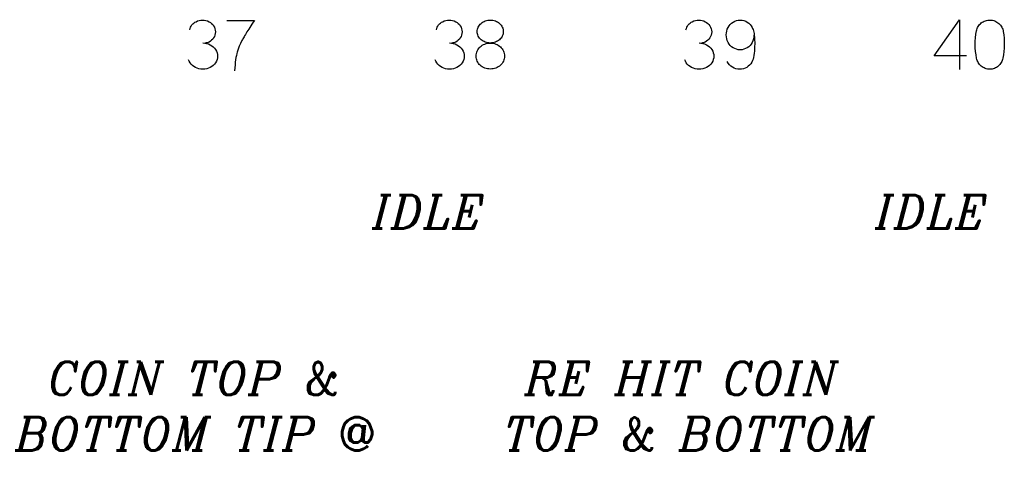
# Model space of a CAD drawing. Header units: inches. Extents: x -14.1 to 21.9, y -36.2 to -13.1.
# Tile 20 of 74: x 4.257 to 4.848, y -24.902 to -24.638. Entities that reach past the tile are written whole.
import ezdxf

# ---------------------------------------------------------------- set-up
doc = ezdxf.new("R2010")
doc.units = ezdxf.units.IN
doc.header["$LTSCALE"] = 0.5
doc.header["$MEASUREMENT"] = 0
doc.layers.add('APP-M-D', color=42, linetype='Continuous')
doc.styles.add('I', font='ITALIC.SHX')

msp = doc.modelspace()

# ---------------------------------------------------------------- linework, layer by layer
at = {"layer": 'APP-M-D', "linetype": 'Continuous'}
for p, q in [((4.35917, -24.64304), (4.35954, -24.64234)), ((4.35954, -24.64234), (4.36, -24.64168)), ((4.36, -24.64168), (4.36052, -24.64107)), ((4.36052, -24.64107), (4.36111, -24.64054)), ((4.36111, -24.64054), (4.36175, -24.64008)), ((4.36175, -24.64008), (4.36244, -24.63969)), ((4.36244, -24.63969), (4.36338, -24.63927)), ((4.36244, -24.63969), (4.36244, -24.63969)), ((4.36338, -24.63927), (4.36435, -24.63898)), ((4.36435, -24.63898), (4.36533, -24.6388)), ((4.36533, -24.6388), (4.36634, -24.63874)), ((4.36634, -24.63874), (4.36735, -24.6388)), ((4.36735, -24.6388), (4.36833, -24.63898)), ((4.36833, -24.63898), (4.3693, -24.63927)), ((4.3693, -24.63927), (4.37024, -24.63969)), ((4.37024, -24.63969), (4.37024, -24.63969)), ((4.37024, -24.63969), (4.37106, -24.64017)), ((4.37106, -24.64017), (4.3718, -24.64075)), ((4.3718, -24.64075), (4.37245, -24.64142)), ((4.37245, -24.64142), (4.37301, -24.6422)), ((4.37301, -24.6422), (4.37347, -24.64304)), ((4.38082, -24.6389), (4.39747, -24.6389)), ((4.39534, -24.64219), (4.3947, -24.64319)), ((4.39602, -24.64115), (4.39534, -24.64219)), ((4.39672, -24.64005), (4.39602, -24.64115)), ((4.39747, -24.6389), (4.39672, -24.64005)), ((4.39747, -24.6389), (4.39747, -24.6389)), ((4.50725, -24.64304), (4.50762, -24.64234)), ((4.50762, -24.64234), (4.50808, -24.64168)), ((4.50808, -24.64168), (4.50861, -24.64107)), ((4.50861, -24.64107), (4.50919, -24.64054)), ((4.50919, -24.64054), (4.50983, -24.64008)), ((4.50983, -24.64008), (4.51052, -24.63969)), ((4.51052, -24.63969), (4.51147, -24.63927)), ((4.51052, -24.63969), (4.51052, -24.63969)), ((4.51147, -24.63927), (4.51243, -24.63898)), ((4.51243, -24.63898), (4.51341, -24.6388)), ((4.51341, -24.6388), (4.51442, -24.63874)), ((4.51442, -24.63874), (4.51543, -24.6388)), ((4.51543, -24.6388), (4.51641, -24.63898)), ((4.51641, -24.63898), (4.51738, -24.63927)), ((4.51738, -24.63927), (4.51832, -24.63969)), ((4.51832, -24.63969), (4.51832, -24.63969)), ((4.51832, -24.63969), (4.51915, -24.64017)), ((4.51915, -24.64017), (4.51988, -24.64075)), ((4.51988, -24.64075), (4.52053, -24.64142)), ((4.52053, -24.64142), (4.52109, -24.6422)), ((4.52109, -24.6422), (4.52155, -24.64304)), ((4.53188, -24.64295), (4.53222, -24.64233)), ((4.53222, -24.64233), (4.53261, -24.64176)), ((4.53261, -24.64176), (4.53306, -24.64122)), ((4.53306, -24.64122), (4.53356, -24.64073)), ((4.53356, -24.64073), (4.53411, -24.64028)), ((4.53411, -24.64028), (4.53471, -24.63988)), ((4.53471, -24.63988), (4.53535, -24.63953)), ((4.53535, -24.63953), (4.53604, -24.63923)), ((4.53604, -24.63923), (4.53677, -24.639)), ((4.53677, -24.639), (4.53752, -24.63883)), ((4.53752, -24.63883), (4.53829, -24.63873)), ((4.53829, -24.63873), (4.53909, -24.63869)), ((4.53909, -24.63869), (4.53909, -24.63869)), ((4.53909, -24.63869), (4.53988, -24.63873)), ((4.53988, -24.63873), (4.54066, -24.63883)), ((4.54066, -24.63883), (4.54139, -24.639)), ((4.54139, -24.639), (4.54211, -24.63923)), ((4.54211, -24.63923), (4.5428, -24.63953)), ((4.5428, -24.63953), (4.54343, -24.63988)), ((4.54343, -24.63988), (4.54403, -24.64028)), ((4.54403, -24.64028), (4.54458, -24.64073)), ((4.54458, -24.64073), (4.54508, -24.64122)), ((4.54508, -24.64122), (4.54553, -24.64176)), ((4.54553, -24.64176), (4.54592, -24.64233)), ((4.54592, -24.64233), (4.54626, -24.64295)), ((4.65706, -24.64304), (4.65743, -24.64234)), ((4.65743, -24.64234), (4.65789, -24.64168)), ((4.65789, -24.64168), (4.65841, -24.64107)), ((4.65841, -24.64107), (4.659, -24.64054)), ((4.659, -24.64054), (4.65964, -24.64008)), ((4.65964, -24.64008), (4.66033, -24.63969)), ((4.66033, -24.63969), (4.66127, -24.63927)), ((4.66033, -24.63969), (4.66033, -24.63969)), ((4.66127, -24.63927), (4.66224, -24.63898)), ((4.66224, -24.63898), (4.66322, -24.6388)), ((4.66322, -24.6388), (4.66423, -24.63874)), ((4.66423, -24.63874), (4.66524, -24.6388)), ((4.66524, -24.6388), (4.66622, -24.63898)), ((4.66622, -24.63898), (4.66719, -24.63927)), ((4.66719, -24.63927), (4.66813, -24.63969)), ((4.66813, -24.63969), (4.66813, -24.63969)), ((4.66813, -24.63969), (4.66895, -24.64017)), ((4.66895, -24.64017), (4.66969, -24.64075)), ((4.66969, -24.64075), (4.67034, -24.64142)), ((4.67034, -24.64142), (4.6709, -24.6422)), ((4.6709, -24.6422), (4.67136, -24.64304)), ((4.68186, -24.64317), (4.68245, -24.64221)), ((4.68245, -24.64221), (4.68314, -24.64135)), ((4.68314, -24.64135), (4.68395, -24.6406)), ((4.68395, -24.6406), (4.68486, -24.63994)), ((4.68486, -24.63994), (4.68585, -24.63941)), ((4.68585, -24.63941), (4.68689, -24.63902)), ((4.68689, -24.63902), (4.68797, -24.63879)), ((4.68797, -24.63879), (4.6891, -24.63869)), ((4.6891, -24.63869), (4.6891, -24.63869)), ((4.6891, -24.63869), (4.69027, -24.63882)), ((4.69027, -24.63882), (4.69138, -24.63908)), ((4.69138, -24.63908), (4.69242, -24.63947)), ((4.69242, -24.63947), (4.69339, -24.64)), ((4.69339, -24.64), (4.69428, -24.64064)), ((4.69428, -24.64064), (4.69507, -24.64139)), ((4.69507, -24.64139), (4.69575, -24.64223)), ((4.69575, -24.64223), (4.69632, -24.64317)), ((4.80555, -24.66016), (4.82072, -24.63849)), ((4.82072, -24.63849), (4.82072, -24.63849)), ((4.82072, -24.63849), (4.82072, -24.66849)), ((4.83162, -24.64317), (4.83198, -24.64256)), ((4.83198, -24.64256), (4.83238, -24.64197)), ((4.83238, -24.64197), (4.83283, -24.64143)), ((4.83283, -24.64143), (4.83331, -24.64094)), ((4.83331, -24.64094), (4.83384, -24.64048)), ((4.83384, -24.64048), (4.8344, -24.64007)), ((4.8344, -24.64007), (4.835, -24.63971)), ((4.835, -24.63971), (4.83564, -24.6394)), ((4.83564, -24.6394), (4.8363, -24.63913)), ((4.8363, -24.63913), (4.83699, -24.63892)), ((4.83699, -24.63892), (4.8377, -24.63878)), ((4.8377, -24.63878), (4.83843, -24.63871)), ((4.83843, -24.63871), (4.83916, -24.63869)), ((4.83916, -24.63869), (4.83916, -24.63869)), ((4.83916, -24.63869), (4.8399, -24.63875)), ((4.8399, -24.63875), (4.84061, -24.63886)), ((4.84061, -24.63886), (4.84131, -24.63904)), ((4.84131, -24.63904), (4.84198, -24.63928)), ((4.84198, -24.63928), (4.84263, -24.63957)), ((4.84263, -24.63957), (4.84323, -24.63991)), ((4.84323, -24.63991), (4.84381, -24.64031)), ((4.84381, -24.64031), (4.84434, -24.64075)), ((4.84434, -24.64075), (4.84484, -24.64124)), ((4.84484, -24.64124), (4.8453, -24.64176)), ((4.8453, -24.64176), (4.84571, -24.64233)), ((4.84571, -24.64233), (4.84608, -24.64295)), ((4.35867, -24.64454), (4.35888, -24.64377)), ((4.35888, -24.64377), (4.35917, -24.64304)), ((4.37347, -24.64304), (4.3738, -24.64392)), ((4.3738, -24.64772), (4.37347, -24.64861)), ((4.3738, -24.64392), (4.37401, -24.64485)), ((4.37401, -24.64679), (4.3738, -24.64772)), ((4.37401, -24.64485), (4.37409, -24.64582)), ((4.37409, -24.64582), (4.37401, -24.64679)), ((4.37409, -24.64582), (4.37409, -24.64582)), ((4.39162, -24.64813), (4.39123, -24.64878)), ((4.39204, -24.64742), (4.39162, -24.64813)), ((4.3925, -24.64667), (4.39204, -24.64742)), ((4.393, -24.64588), (4.3925, -24.64667)), ((4.39353, -24.64503), (4.393, -24.64588)), ((4.3941, -24.64413), (4.39353, -24.64503)), ((4.3947, -24.64319), (4.3941, -24.64413)), ((4.50675, -24.64454), (4.50696, -24.64377)), ((4.50696, -24.64377), (4.50725, -24.64304)), ((4.52155, -24.64304), (4.52188, -24.64392)), ((4.52188, -24.64772), (4.52155, -24.64861)), ((4.52188, -24.64392), (4.52209, -24.64485)), ((4.52209, -24.64679), (4.52188, -24.64772)), ((4.52209, -24.64485), (4.52217, -24.64582)), ((4.52217, -24.64582), (4.52209, -24.64679)), ((4.52217, -24.64582), (4.52217, -24.64582)), ((4.53126, -24.64562), (4.5313, -24.64492)), ((4.5313, -24.64633), (4.53126, -24.64562)), ((4.53126, -24.64562), (4.53126, -24.64562)), ((4.5313, -24.64492), (4.53141, -24.64425)), ((4.53141, -24.64702), (4.5313, -24.64633)), ((4.53141, -24.64425), (4.53161, -24.64359)), ((4.53161, -24.64769), (4.53141, -24.64702)), ((4.53161, -24.64359), (4.53188, -24.64295)), ((4.53188, -24.64833), (4.53161, -24.64769)), ((4.53222, -24.64895), (4.53188, -24.64833)), ((4.54626, -24.64833), (4.54592, -24.64895)), ((4.54626, -24.64295), (4.54653, -24.64359)), ((4.54653, -24.64769), (4.54626, -24.64833)), ((4.54653, -24.64359), (4.54672, -24.64425)), ((4.54672, -24.64702), (4.54653, -24.64769)), ((4.54672, -24.64425), (4.54684, -24.64492)), ((4.54684, -24.64633), (4.54672, -24.64702)), ((4.54684, -24.64492), (4.54688, -24.64562)), ((4.54688, -24.64562), (4.54684, -24.64633)), ((4.65656, -24.64454), (4.65677, -24.64377)), ((4.65677, -24.64377), (4.65706, -24.64304)), ((4.67136, -24.64304), (4.67169, -24.64392)), ((4.67169, -24.64772), (4.67136, -24.64861)), ((4.67169, -24.64392), (4.6719, -24.64485)), ((4.6719, -24.64679), (4.67169, -24.64772)), ((4.6719, -24.64485), (4.67198, -24.64582)), ((4.67198, -24.64582), (4.6719, -24.64679)), ((4.67198, -24.64582), (4.67198, -24.64582)), ((4.68073, -24.64767), (4.68081, -24.64649)), ((4.68081, -24.64884), (4.68073, -24.64767)), ((4.68081, -24.64649), (4.68102, -24.64535)), ((4.68102, -24.64535), (4.68136, -24.64425)), ((4.68136, -24.64425), (4.68186, -24.64317)), ((4.68186, -24.64317), (4.68186, -24.64317)), ((4.69632, -24.64317), (4.69632, -24.64317)), ((4.69632, -24.64317), (4.69659, -24.64373)), ((4.69659, -24.64373), (4.69684, -24.64438)), ((4.69684, -24.64438), (4.69706, -24.64512)), ((4.69706, -24.64512), (4.69725, -24.64595)), ((4.69725, -24.64595), (4.69741, -24.64688)), ((4.69735, -24.64781), (4.69726, -24.64893)), ((4.69741, -24.64688), (4.69755, -24.6479)), ((4.69755, -24.6479), (4.69765, -24.64901)), ((4.83033, -24.64932), (4.83057, -24.64727)), ((4.83057, -24.64727), (4.83091, -24.64521)), ((4.83091, -24.64521), (4.83109, -24.6445)), ((4.83091, -24.64521), (4.83091, -24.64521)), ((4.83109, -24.6445), (4.83133, -24.64381)), ((4.83133, -24.64381), (4.83162, -24.64317)), ((4.84608, -24.64295), (4.84641, -24.64359)), ((4.84641, -24.64359), (4.84668, -24.64426)), ((4.84668, -24.64426), (4.84689, -24.64495)), ((4.84689, -24.64495), (4.84704, -24.64566)), ((4.84704, -24.64566), (4.84704, -24.64566)), ((4.84704, -24.64566), (4.84733, -24.64766)), ((4.84733, -24.64766), (4.84753, -24.64966)), ((4.36651, -24.65245), (4.36767, -24.65252)), ((4.36767, -24.65252), (4.3688, -24.65272)), ((4.36852, -24.65244), (4.36792, -24.65254)), ((4.36909, -24.65233), (4.36852, -24.65244)), ((4.3688, -24.65272), (4.36988, -24.65306)), ((4.36966, -24.65218), (4.36909, -24.65233)), ((4.37024, -24.65196), (4.36966, -24.65218)), ((4.36988, -24.65306), (4.37094, -24.65353)), ((4.37106, -24.65147), (4.37024, -24.65196)), ((4.37024, -24.65196), (4.37024, -24.65196)), ((4.37094, -24.65353), (4.37094, -24.65353)), ((4.37094, -24.65353), (4.37192, -24.65412)), ((4.3718, -24.65089), (4.37106, -24.65147)), ((4.37245, -24.65022), (4.3718, -24.65089)), ((4.37192, -24.65412), (4.37279, -24.6548)), ((4.37301, -24.64945), (4.37245, -24.65022)), ((4.37347, -24.64861), (4.37301, -24.64945)), ((4.38836, -24.65446), (4.38773, -24.65615)), ((4.38905, -24.65285), (4.38836, -24.65446)), ((4.38981, -24.65134), (4.38905, -24.65285)), ((4.39002, -24.65092), (4.38981, -24.65134)), ((4.38981, -24.65134), (4.38981, -24.65134)), ((4.39027, -24.65046), (4.39002, -24.65092)), ((4.39055, -24.64994), (4.39027, -24.65046)), ((4.39088, -24.64938), (4.39055, -24.64994)), ((4.39123, -24.64878), (4.39088, -24.64938)), ((4.51459, -24.65245), (4.51575, -24.65252)), ((4.51575, -24.65252), (4.51688, -24.65272)), ((4.5166, -24.65244), (4.516, -24.65254)), ((4.51717, -24.65233), (4.5166, -24.65244)), ((4.51688, -24.65272), (4.51796, -24.65306)), ((4.51774, -24.65218), (4.51717, -24.65233)), ((4.51832, -24.65196), (4.51774, -24.65218)), ((4.51796, -24.65306), (4.51902, -24.65353)), ((4.51915, -24.65147), (4.51832, -24.65196)), ((4.51832, -24.65196), (4.51832, -24.65196)), ((4.51902, -24.65353), (4.51902, -24.65353)), ((4.51902, -24.65353), (4.52, -24.65412)), ((4.51988, -24.65089), (4.51915, -24.65147)), ((4.52053, -24.65022), (4.51988, -24.65089)), ((4.52, -24.65412), (4.52087, -24.6548)), ((4.52109, -24.64945), (4.52053, -24.65022)), ((4.52155, -24.64861), (4.52109, -24.64945)), ((4.53261, -24.64951), (4.53222, -24.64895)), ((4.53306, -24.65004), (4.53261, -24.64951)), ((4.53304, -24.65484), (4.53364, -24.65434)), ((4.53356, -24.65053), (4.53306, -24.65004)), ((4.53411, -24.65097), (4.53356, -24.65053)), ((4.53364, -24.65434), (4.5343, -24.65389)), ((4.53471, -24.65136), (4.53411, -24.65097)), ((4.5343, -24.65389), (4.535, -24.6535)), ((4.53535, -24.6517), (4.53471, -24.65136)), ((4.535, -24.6535), (4.53575, -24.65316)), ((4.53604, -24.652), (4.53535, -24.6517)), ((4.53575, -24.65316), (4.53654, -24.65289)), ((4.53677, -24.65223), (4.53604, -24.652)), ((4.53654, -24.65289), (4.53737, -24.65269)), ((4.53752, -24.6524), (4.53677, -24.65223)), ((4.53737, -24.65269), (4.53822, -24.65257)), ((4.53829, -24.6525), (4.53752, -24.6524)), ((4.53822, -24.65257), (4.53909, -24.65254)), ((4.53909, -24.65254), (4.53829, -24.6525)), ((4.53988, -24.6525), (4.53909, -24.65254)), ((4.53909, -24.65254), (4.53909, -24.65254)), ((4.53909, -24.65254), (4.53997, -24.65257)), ((4.53909, -24.65254), (4.53909, -24.65254)), ((4.54066, -24.6524), (4.53988, -24.6525)), ((4.53997, -24.65257), (4.54082, -24.65269)), ((4.54139, -24.65223), (4.54066, -24.6524)), ((4.54082, -24.65269), (4.54163, -24.65289)), ((4.54211, -24.652), (4.54139, -24.65223)), ((4.54163, -24.65289), (4.54243, -24.65316)), ((4.5428, -24.6517), (4.54211, -24.652)), ((4.54243, -24.65316), (4.54317, -24.6535)), ((4.54343, -24.65136), (4.5428, -24.6517)), ((4.54317, -24.6535), (4.54388, -24.65389)), ((4.54403, -24.65097), (4.54343, -24.65136)), ((4.54388, -24.65389), (4.54454, -24.65434)), ((4.54458, -24.65053), (4.54403, -24.65097)), ((4.54454, -24.65434), (4.54514, -24.65484)), ((4.54508, -24.65004), (4.54458, -24.65053)), ((4.54553, -24.64951), (4.54508, -24.65004)), ((4.54592, -24.64895), (4.54553, -24.64951)), ((4.6644, -24.65245), (4.66556, -24.65252)), ((4.66556, -24.65252), (4.66669, -24.65272)), ((4.66641, -24.65244), (4.66581, -24.65254)), ((4.66698, -24.65233), (4.66641, -24.65244)), ((4.66669, -24.65272), (4.66777, -24.65306)), ((4.66755, -24.65218), (4.66698, -24.65233)), ((4.66813, -24.65196), (4.66755, -24.65218)), ((4.66777, -24.65306), (4.66883, -24.65353)), ((4.66895, -24.65147), (4.66813, -24.65196)), ((4.66813, -24.65196), (4.66813, -24.65196)), ((4.66883, -24.65353), (4.66883, -24.65353)), ((4.66883, -24.65353), (4.66981, -24.65412)), ((4.66969, -24.65089), (4.66895, -24.65147)), ((4.67034, -24.65022), (4.66969, -24.65089)), ((4.66981, -24.65412), (4.67067, -24.6548)), ((4.6709, -24.64945), (4.67034, -24.65022)), ((4.67136, -24.64861), (4.6709, -24.64945)), ((4.68102, -24.64998), (4.68081, -24.64884)), ((4.68136, -24.65109), (4.68102, -24.64998)), ((4.68186, -24.65217), (4.68136, -24.65109)), ((4.68245, -24.65313), (4.68186, -24.65217)), ((4.68186, -24.65217), (4.68186, -24.65217)), ((4.68314, -24.65398), (4.68245, -24.65313)), ((4.68395, -24.65473), (4.68314, -24.65398)), ((4.69503, -24.65398), (4.69422, -24.65473)), ((4.69572, -24.65313), (4.69503, -24.65398)), ((4.69632, -24.65217), (4.69572, -24.65313)), ((4.69672, -24.65111), (4.69632, -24.65217)), ((4.69632, -24.65217), (4.69632, -24.65217)), ((4.69704, -24.65003), (4.69672, -24.65111)), ((4.69726, -24.64893), (4.69704, -24.65003)), ((4.69765, -24.64901), (4.69773, -24.65022)), ((4.69773, -24.65022), (4.69773, -24.65022)), ((4.69773, -24.65022), (4.6978, -24.65263)), ((4.6978, -24.65263), (4.69777, -24.65497)), ((4.83016, -24.65344), (4.8302, -24.65138)), ((4.83023, -24.65549), (4.83016, -24.65344)), ((4.8302, -24.65138), (4.83033, -24.64932)), ((4.84753, -24.64966), (4.84764, -24.65166)), ((4.84766, -24.65365), (4.84758, -24.65564)), ((4.84764, -24.65166), (4.84766, -24.65365)), ((4.37279, -24.6548), (4.37353, -24.65557)), ((4.37353, -24.65557), (4.37417, -24.65643)), ((4.37417, -24.65643), (4.37417, -24.65643)), ((4.37417, -24.65643), (4.3747, -24.65739)), ((4.3747, -24.65739), (4.37508, -24.65837)), ((4.37508, -24.65837), (4.3753, -24.65936)), ((4.3753, -24.65936), (4.37537, -24.66037)), ((4.37537, -24.66037), (4.3753, -24.66139)), ((4.37537, -24.66037), (4.37537, -24.66037)), ((4.38663, -24.65997), (4.3864, -24.66118)), ((4.38688, -24.65888), (4.38663, -24.65997)), ((4.38716, -24.65793), (4.38688, -24.65888)), ((4.38773, -24.65615), (4.38716, -24.65793)), ((4.38716, -24.65793), (4.38716, -24.65793)), ((4.52087, -24.6548), (4.52162, -24.65557)), ((4.52162, -24.65557), (4.52225, -24.65643)), ((4.52225, -24.65643), (4.52225, -24.65643)), ((4.52225, -24.65643), (4.52278, -24.65739)), ((4.52278, -24.65739), (4.52316, -24.65837)), ((4.52316, -24.65837), (4.52338, -24.65936)), ((4.52338, -24.65936), (4.52346, -24.66037)), ((4.52346, -24.66037), (4.52338, -24.66139)), ((4.52346, -24.66037), (4.52346, -24.66037)), ((4.53055, -24.66037), (4.5306, -24.65957)), ((4.5306, -24.66116), (4.53055, -24.66037)), ((4.53055, -24.66037), (4.53055, -24.66037)), ((4.5306, -24.65957), (4.53072, -24.6588)), ((4.53072, -24.6588), (4.53093, -24.65805)), ((4.53093, -24.65805), (4.53121, -24.65733)), ((4.53121, -24.65733), (4.53158, -24.65663)), ((4.53158, -24.65663), (4.53201, -24.65599)), ((4.53201, -24.65599), (4.53249, -24.65539)), ((4.53249, -24.65539), (4.53304, -24.65484)), ((4.54514, -24.65484), (4.54569, -24.65539)), ((4.54569, -24.65539), (4.54618, -24.65599)), ((4.54618, -24.65599), (4.5466, -24.65663)), ((4.5466, -24.65663), (4.54696, -24.65733)), ((4.54696, -24.65733), (4.54726, -24.65805)), ((4.54726, -24.65805), (4.54746, -24.6588)), ((4.54746, -24.6588), (4.54759, -24.65957)), ((4.54759, -24.65957), (4.54763, -24.66037)), ((4.54763, -24.66037), (4.54759, -24.66116)), ((4.67067, -24.6548), (4.67142, -24.65557)), ((4.67142, -24.65557), (4.67206, -24.65643)), ((4.67206, -24.65643), (4.67206, -24.65643)), ((4.67206, -24.65643), (4.67259, -24.65739)), ((4.67259, -24.65739), (4.67296, -24.65837)), ((4.67296, -24.65837), (4.67319, -24.65936)), ((4.67319, -24.65936), (4.67326, -24.66037)), ((4.67326, -24.66037), (4.67319, -24.66139)), ((4.67326, -24.66037), (4.67326, -24.66037)), ((4.68486, -24.65537), (4.68395, -24.65473)), ((4.68585, -24.65589), (4.68486, -24.65537)), ((4.68689, -24.65628), (4.68585, -24.65589)), ((4.68797, -24.65653), (4.68689, -24.65628)), ((4.6891, -24.65664), (4.68797, -24.65653)), ((4.69023, -24.65653), (4.6891, -24.65664)), ((4.6891, -24.65664), (4.6891, -24.65664)), ((4.6913, -24.65628), (4.69023, -24.65653)), ((4.69233, -24.65589), (4.6913, -24.65628)), ((4.69331, -24.65537), (4.69233, -24.65589)), ((4.69422, -24.65473), (4.69331, -24.65537)), ((4.69731, -24.66008), (4.69711, -24.66113)), ((4.69748, -24.6587), (4.69731, -24.66008)), ((4.69731, -24.66008), (4.69731, -24.66008)), ((4.69761, -24.65739), (4.69748, -24.6587)), ((4.69771, -24.65615), (4.69761, -24.65739)), ((4.69777, -24.65497), (4.69771, -24.65615)), ((4.82487, -24.66016), (4.80555, -24.66016)), ((4.80555, -24.66016), (4.80555, -24.66016)), ((4.8304, -24.65755), (4.83023, -24.65549)), ((4.83067, -24.65961), (4.8304, -24.65755)), ((4.83104, -24.66166), (4.83067, -24.65961)), ((4.84714, -24.65962), (4.84679, -24.66161)), ((4.84741, -24.65763), (4.84714, -24.65962)), ((4.84758, -24.65564), (4.84741, -24.65763)), ((4.35835, -24.66348), (4.35797, -24.66253)), ((4.35884, -24.66435), (4.35835, -24.66348)), ((4.35948, -24.66521), (4.35884, -24.66435)), ((4.35884, -24.66435), (4.35884, -24.66435)), ((4.36023, -24.66598), (4.35948, -24.66521)), ((4.36109, -24.66666), (4.36023, -24.66598)), ((4.37279, -24.66598), (4.37192, -24.66666)), ((4.37353, -24.66521), (4.37279, -24.66598)), ((4.37417, -24.66435), (4.37353, -24.66521)), ((4.3747, -24.66338), (4.37417, -24.66435)), ((4.37417, -24.66435), (4.37417, -24.66435)), ((4.37508, -24.6624), (4.3747, -24.66338)), ((4.3753, -24.66139), (4.37508, -24.6624)), ((4.38586, -24.66563), (4.38571, -24.66741)), ((4.38602, -24.66401), (4.38586, -24.66563)), ((4.3862, -24.66253), (4.38602, -24.66401)), ((4.3864, -24.66118), (4.3862, -24.66253)), ((4.50644, -24.66348), (4.50605, -24.66253)), ((4.50692, -24.66435), (4.50644, -24.66348)), ((4.50756, -24.66521), (4.50692, -24.66435)), ((4.50692, -24.66435), (4.50692, -24.66435)), ((4.50831, -24.66598), (4.50756, -24.66521)), ((4.50918, -24.66666), (4.50831, -24.66598)), ((4.52087, -24.66598), (4.52, -24.66666)), ((4.52162, -24.66521), (4.52087, -24.66598)), ((4.52225, -24.66435), (4.52162, -24.66521)), ((4.52278, -24.66338), (4.52225, -24.66435)), ((4.52225, -24.66435), (4.52225, -24.66435)), ((4.52316, -24.6624), (4.52278, -24.66338)), ((4.52338, -24.66139), (4.52316, -24.6624)), ((4.53072, -24.66194), (4.5306, -24.66116)), ((4.53093, -24.66269), (4.53072, -24.66194)), ((4.53121, -24.66342), (4.53093, -24.66269)), ((4.53158, -24.66411), (4.53121, -24.66342)), ((4.53201, -24.66475), (4.53158, -24.66411)), ((4.53249, -24.66535), (4.53201, -24.66475)), ((4.53304, -24.6659), (4.53249, -24.66535)), ((4.53364, -24.6664), (4.53304, -24.6659)), ((4.54514, -24.6659), (4.54454, -24.6664)), ((4.54569, -24.66535), (4.54514, -24.6659)), ((4.54618, -24.66475), (4.54569, -24.66535)), ((4.5466, -24.66411), (4.54618, -24.66475)), ((4.54696, -24.66342), (4.5466, -24.66411)), ((4.54726, -24.66269), (4.54696, -24.66342)), ((4.54746, -24.66194), (4.54726, -24.66269)), ((4.54759, -24.66116), (4.54746, -24.66194)), ((4.65624, -24.66348), (4.65586, -24.66253)), ((4.65673, -24.66435), (4.65624, -24.66348)), ((4.65737, -24.66521), (4.65673, -24.66435)), ((4.65673, -24.66435), (4.65673, -24.66435)), ((4.65811, -24.66598), (4.65737, -24.66521)), ((4.65898, -24.66666), (4.65811, -24.66598)), ((4.67067, -24.66598), (4.66981, -24.66666)), ((4.67142, -24.66521), (4.67067, -24.66598)), ((4.67206, -24.66435), (4.67142, -24.66521)), ((4.67259, -24.66338), (4.67206, -24.66435)), ((4.67206, -24.66435), (4.67206, -24.66435)), ((4.67296, -24.6624), (4.67259, -24.66338)), ((4.67319, -24.66139), (4.67296, -24.6624)), ((4.68192, -24.66468), (4.68132, -24.66368)), ((4.68264, -24.66558), (4.68192, -24.66468)), ((4.68347, -24.66637), (4.68264, -24.66558)), ((4.69477, -24.66579), (4.69397, -24.66653)), ((4.69545, -24.66494), (4.69477, -24.66579)), ((4.69603, -24.66398), (4.69545, -24.66494)), ((4.69647, -24.66308), (4.69603, -24.66398)), ((4.69603, -24.66398), (4.69603, -24.66398)), ((4.69683, -24.66213), (4.69647, -24.66308)), ((4.69711, -24.66113), (4.69683, -24.66213)), ((4.8312, -24.66236), (4.83104, -24.66166)), ((4.83104, -24.66166), (4.83104, -24.66166)), ((4.83141, -24.66304), (4.8312, -24.66236)), ((4.83167, -24.66369), (4.83141, -24.66304)), ((4.83199, -24.66431), (4.83167, -24.66369)), ((4.83237, -24.66489), (4.83199, -24.66431)), ((4.83279, -24.66543), (4.83237, -24.66489)), ((4.83325, -24.66593), (4.83279, -24.66543)), ((4.83376, -24.6664), (4.83325, -24.66593)), ((4.84458, -24.66593), (4.84407, -24.6664)), ((4.84504, -24.66543), (4.84458, -24.66593)), ((4.84546, -24.66489), (4.84504, -24.66543)), ((4.84583, -24.66431), (4.84546, -24.66489)), ((4.84615, -24.66369), (4.84583, -24.66431)), ((4.84642, -24.66304), (4.84615, -24.66369)), ((4.84663, -24.66236), (4.84642, -24.66304)), ((4.84679, -24.66166), (4.84663, -24.66236)), ((4.36207, -24.66725), (4.36109, -24.66666)), ((4.36311, -24.66771), (4.36207, -24.66725)), ((4.36207, -24.66725), (4.36207, -24.66725)), ((4.3642, -24.66803), (4.36311, -24.66771)), ((4.36533, -24.66822), (4.3642, -24.66803)), ((4.36651, -24.66829), (4.36533, -24.66822)), ((4.36768, -24.66822), (4.36651, -24.66829)), ((4.36651, -24.66829), (4.36651, -24.66829)), ((4.36882, -24.66803), (4.36768, -24.66822)), ((4.3699, -24.66771), (4.36882, -24.66803)), ((4.37094, -24.66725), (4.3699, -24.66771)), ((4.37192, -24.66666), (4.37094, -24.66725)), ((4.37094, -24.66725), (4.37094, -24.66725)), ((4.38571, -24.66741), (4.38558, -24.66932)), ((4.51015, -24.66725), (4.50918, -24.66666)), ((4.51119, -24.66771), (4.51015, -24.66725)), ((4.51015, -24.66725), (4.51015, -24.66725)), ((4.51228, -24.66803), (4.51119, -24.66771)), ((4.51341, -24.66822), (4.51228, -24.66803)), ((4.51459, -24.66829), (4.51341, -24.66822)), ((4.51576, -24.66822), (4.51459, -24.66829)), ((4.51459, -24.66829), (4.51459, -24.66829)), ((4.5169, -24.66803), (4.51576, -24.66822)), ((4.51798, -24.66771), (4.5169, -24.66803)), ((4.51902, -24.66725), (4.51798, -24.66771)), ((4.52, -24.66666), (4.51902, -24.66725)), ((4.51902, -24.66725), (4.51902, -24.66725)), ((4.5343, -24.66684), (4.53364, -24.6664)), ((4.535, -24.66723), (4.5343, -24.66684)), ((4.53575, -24.66756), (4.535, -24.66723)), ((4.53654, -24.66783), (4.53575, -24.66756)), ((4.53737, -24.66801), (4.53654, -24.66783)), ((4.53822, -24.66813), (4.53737, -24.66801)), ((4.53909, -24.66816), (4.53822, -24.66813)), ((4.53997, -24.66813), (4.53909, -24.66816)), ((4.53909, -24.66816), (4.53909, -24.66816)), ((4.54082, -24.66801), (4.53997, -24.66813)), ((4.54163, -24.66783), (4.54082, -24.66801)), ((4.54243, -24.66756), (4.54163, -24.66783)), ((4.54317, -24.66723), (4.54243, -24.66756)), ((4.54388, -24.66684), (4.54317, -24.66723)), ((4.54454, -24.6664), (4.54388, -24.66684)), ((4.65996, -24.66725), (4.65898, -24.66666)), ((4.661, -24.66771), (4.65996, -24.66725)), ((4.65996, -24.66725), (4.65996, -24.66725)), ((4.66209, -24.66803), (4.661, -24.66771)), ((4.66322, -24.66822), (4.66209, -24.66803)), ((4.6644, -24.66829), (4.66322, -24.66822)), ((4.66557, -24.66822), (4.6644, -24.66829)), ((4.6644, -24.66829), (4.6644, -24.66829)), ((4.66671, -24.66803), (4.66557, -24.66822)), ((4.66779, -24.66771), (4.66671, -24.66803)), ((4.66883, -24.66725), (4.66779, -24.66771)), ((4.66981, -24.66666), (4.66883, -24.66725)), ((4.66883, -24.66725), (4.66883, -24.66725)), ((4.68442, -24.66705), (4.68347, -24.66637)), ((4.68546, -24.66759), (4.68442, -24.66705)), ((4.68655, -24.66798), (4.68546, -24.66759)), ((4.68768, -24.66821), (4.68655, -24.66798)), ((4.68886, -24.66829), (4.68768, -24.66821)), ((4.68997, -24.66823), (4.68886, -24.66829)), ((4.68886, -24.66829), (4.68886, -24.66829)), ((4.69105, -24.66802), (4.68997, -24.66823)), ((4.69208, -24.66767), (4.69105, -24.66802)), ((4.69306, -24.66717), (4.69208, -24.66767)), ((4.69397, -24.66653), (4.69306, -24.66717)), ((4.8343, -24.66682), (4.83376, -24.6664)), ((4.83488, -24.66719), (4.8343, -24.66682)), ((4.83549, -24.66751), (4.83488, -24.66719)), ((4.83614, -24.66779), (4.83549, -24.66751)), ((4.83681, -24.66801), (4.83614, -24.66779)), ((4.8375, -24.66816), (4.83681, -24.66801)), ((4.8382, -24.66826), (4.8375, -24.66816)), ((4.83891, -24.66829), (4.8382, -24.66826)), ((4.83963, -24.66826), (4.83891, -24.66829)), ((4.83891, -24.66829), (4.83891, -24.66829)), ((4.84033, -24.66816), (4.83963, -24.66826)), ((4.84102, -24.66801), (4.84033, -24.66816)), ((4.84169, -24.66779), (4.84102, -24.66801)), ((4.84234, -24.66751), (4.84169, -24.66779)), ((4.84295, -24.66719), (4.84234, -24.66751)), ((4.84353, -24.66682), (4.84295, -24.66719)), ((4.84407, -24.6664), (4.84353, -24.66682))]:
    msp.add_line(p, q, dxfattribs=at)

# ---------------------------------------------------------------- texts
at = {"layer": 'APP-M-D', "char_height": 0.02, "attachment_point": 1, "style": 'I'}
for s, insert, width in [('{\\FITALIC.SHX;\\W3.56759; }IDLE', (4.41928, -24.74398), 0.2179418), ('{\\FITALIC.SHX;\\W3.56759; }IDLE', (4.72128, -24.74398), 0.2179418), ('{\\FITALIC.SHX;\\W1.44721; }COIN TOP & {\\FITALIC.SHX;\\W1.44721; }BOTTOM TIP @ {\\FITALIC.SHX;\\W1.44721; }9.1° ', (4.25381, -24.84403), 0.2570254), ('{\\FITALIC.SHX;\\W0.92712; }RE HIT COIN {\\FITALIC.SHX;\\W0.92712; }TOP & BOTTOM {\\FITALIC.SHX;\\W0.92712; }TIP @ 9.1° ', (4.54689, -24.84403), 0.2570254)]:
    msp.add_mtext(s, dxfattribs=dict(at, insert=insert, width=width))

doc.saveas('drawing.dxf')
